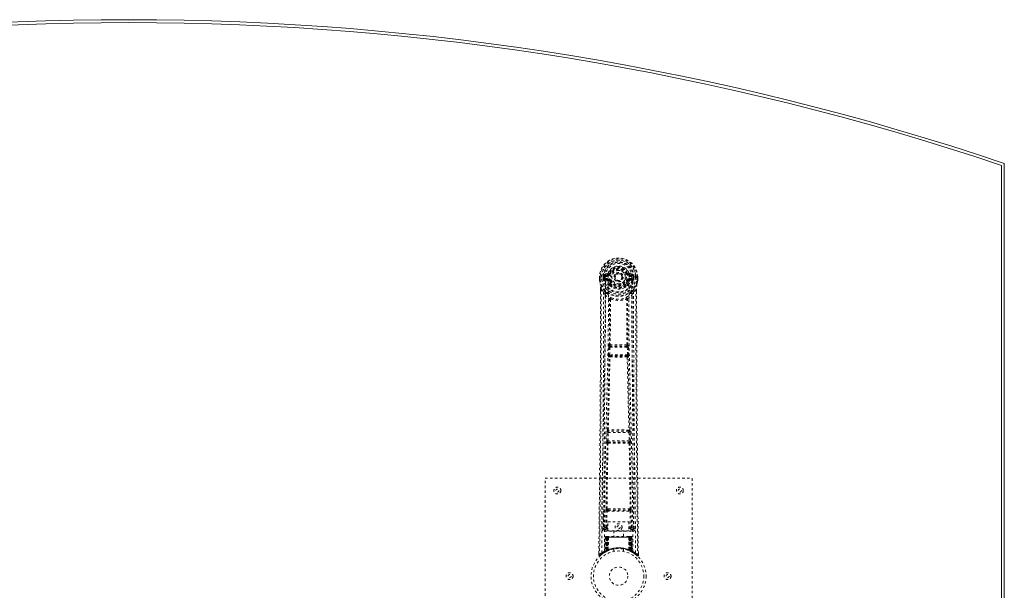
# Model space of a CAD drawing. Header units: inches. Extents: x 31.2 to 102.7, y 25.5 to 85.
# Tile 4 of 4: x 62.5 to 102.7, y 61.7 to 85. Entities that reach past the tile are written whole.
import ezdxf

# ---------------------------------------------------------------- set-up
doc = ezdxf.new("R2010")
doc.units = ezdxf.units.IN
doc.header["$MEASUREMENT"] = 0
doc.linetypes.add('SLD-Dashed', pattern=[0.075, 0.05, -0.025])
doc.linetypes.add('SLD-Solid', pattern=[0])

msp = doc.modelspace()

# ---------------------------------------------------------------- linework, layer by layer
at = {"color": 7, "linetype": 'SLD-Solid', "lineweight": 15}
for p, q in [((102.574, 79.076), (102.574, 31.496)), ((102.574, 31.496), (102.574, 79.076)), ((102.692, 79.161), (102.692, 31.411))]:
    msp.add_line(p, q, dxfattribs=at)
at = {"color": 7, "linetype": 'SLD-Dashed', "lineweight": 0}
for p, q in [((86.162, 74.517), (86.163, 74.4)), ((86.166, 74.517), (86.162, 74.517)), ((86.163, 74.4), (86.163, 74.396)), ((86.164, 74.518), (86.164, 74.4)), ((86.219, 74.517), (86.166, 74.517)), ((86.192, 74.516), (86.192, 74.4)), ((86.242, 74.517), (86.219, 74.517)), ((86.248, 74.517), (86.242, 74.517)), ((86.399, 74.517), (86.248, 74.517)), ((86.314, 74.444), (86.313, 74.516)), ((86.314, 74.443), (86.343, 74.445)), ((86.314, 74.443), (86.314, 74.444)), ((86.349, 74.516), (86.343, 74.516)), ((86.343, 74.516), (86.343, 74.445)), ((86.344, 74.444), (86.349, 74.425)), ((86.349, 74.438), (86.349, 74.516)), ((86.349, 74.425), (86.349, 74.438)), ((86.355, 74.401), (86.358, 74.397)), ((86.369, 74.386), (86.358, 74.397)), ((86.485, 74.661), (86.366, 74.637)), ((86.369, 74.386), (86.484, 74.365)), ((86.384, 74.449), (86.384, 74.419)), ((86.384, 74.449), (86.513, 74.449)), ((86.513, 74.394), (86.384, 74.419)), ((86.384, 74.419), (86.513, 74.419)), ((86.397, 74.601), (86.513, 74.622)), ((86.397, 74.601), (86.397, 74.571)), ((86.513, 74.601), (86.397, 74.601)), ((86.513, 74.571), (86.397, 74.571)), ((86.513, 74.622), (86.513, 74.601)), ((86.513, 74.571), (86.513, 74.601)), ((86.513, 74.449), (86.513, 74.419)), ((86.513, 74.394), (86.513, 74.419)), ((86.518, 74.688), (86.573, 74.665)), ((86.569, 74.657), (86.573, 74.665)), ((86.573, 74.665), (86.595, 74.656)), ((87.098, 74.519), (87.098, 74.51)), ((87.098, 74.51), (87.098, 74.495)), ((87.289, 74.656), (87.311, 74.665)), ((87.311, 74.665), (87.315, 74.657)), ((87.371, 74.622), (87.487, 74.601)), ((87.371, 74.622), (87.371, 74.601)), ((87.487, 74.601), (87.371, 74.601)), ((87.371, 74.571), (87.371, 74.601)), ((87.487, 74.571), (87.371, 74.571)), ((87.371, 74.449), (87.371, 74.419)), ((87.371, 74.449), (87.5, 74.449)), ((87.5, 74.419), (87.371, 74.394)), ((87.371, 74.394), (87.371, 74.419)), ((87.371, 74.419), (87.5, 74.419)), ((87.517, 74.637), (87.399, 74.661)), ((87.4, 74.365), (87.515, 74.386)), ((87.485, 74.517), (87.485, 74.517)), ((87.636, 74.517), (87.485, 74.517)), ((87.487, 74.571), (87.487, 74.601)), ((87.5, 74.419), (87.5, 74.449)), ((87.526, 74.397), (87.515, 74.386)), ((87.515, 74.386), (87.515, 74.386)), ((87.515, 74.386), (87.515, 74.386)), ((87.526, 74.397), (87.529, 74.401)), ((87.535, 74.516), (87.541, 74.516)), ((87.535, 74.438), (87.535, 74.516)), ((87.54, 74.444), (87.535, 74.425)), ((87.535, 74.425), (87.535, 74.438)), ((87.541, 74.445), (87.541, 74.516)), ((87.541, 74.445), (87.57, 74.443)), ((87.57, 74.516), (87.57, 74.444)), ((87.57, 74.516), (87.57, 74.516)), ((87.57, 74.444), (87.57, 74.443)), ((87.641, 74.517), (87.636, 74.517)), ((87.664, 74.517), (87.641, 74.517)), ((87.718, 74.517), (87.664, 74.517)), ((87.691, 74.4), (87.692, 74.516)), ((87.722, 74.517), (87.718, 74.517)), ((87.72, 74.4), (87.72, 74.518)), ((87.722, 74.517), (87.721, 74.4)), ((87.721, 74.396), (87.721, 74.4)), ((86.205, 74.018), (86.205, 73.916)), ((86.206, 74.017), (86.207, 73.916)), ((86.235, 74.017), (86.331, 73.901)), ((86.568, 74.353), (86.561, 74.365)), ((86.595, 74.365), (86.568, 74.353)), ((86.571, 74.205), (86.57, 74.227)), ((86.589, 74.159), (86.577, 74.177)), ((86.594, 74.232), (86.594, 74.21)), ((87.316, 74.353), (87.289, 74.365)), ((87.29, 74.21), (87.29, 74.232)), ((87.306, 74.177), (87.295, 74.159)), ((87.313, 74.205), (87.314, 74.227)), ((87.323, 74.365), (87.316, 74.353)), ((87.553, 73.901), (87.649, 74.017)), ((87.677, 73.928), (87.677, 74.017)), ((87.679, 74.018), (87.679, 73.929)), ((86.39, 73.789), (86.331, 73.901)), ((87.553, 73.901), (87.493, 73.789)), ((86.531, 71.336), (86.543, 71.645)), ((86.543, 71.645), (86.546, 71.679)), ((86.563, 71.736), (86.562, 71.735)), ((86.576, 71.335), (86.588, 71.644)), ((86.588, 71.644), (87.296, 71.644)), ((86.606, 71.688), (86.607, 71.689)), ((87.278, 71.688), (86.606, 71.688)), ((87.277, 71.689), (87.278, 71.688)), ((87.296, 71.644), (87.308, 71.335)), ((87.322, 71.735), (87.321, 71.736)), ((87.34, 71.645), (87.338, 71.679)), ((87.352, 71.336), (87.34, 71.645)), ((86.554, 71.243), (86.542, 71.247)), ((87.308, 71.335), (86.576, 71.335)), ((86.599, 71.286), (86.586, 71.29)), ((86.586, 71.29), (87.298, 71.29)), ((87.298, 71.29), (87.285, 71.286)), ((87.33, 71.243), (87.342, 71.247)), ((86.462, 67.814), (86.473, 68.167)), ((86.487, 68.257), (86.486, 68.257)), ((86.507, 67.813), (86.517, 68.165)), ((86.517, 68.165), (87.366, 68.165)), ((86.531, 68.21), (86.531, 68.211)), ((87.353, 68.21), (86.531, 68.21)), ((87.353, 68.211), (87.353, 68.21)), ((87.366, 68.165), (87.377, 67.813)), ((87.398, 68.257), (87.397, 68.257)), ((87.422, 67.814), (87.411, 68.167)), ((86.469, 67.724), (86.475, 67.722)), ((87.377, 67.813), (86.507, 67.813)), ((86.52, 67.765), (86.514, 67.768)), ((86.514, 67.768), (87.37, 67.768)), ((87.37, 67.768), (87.364, 67.765)), ((87.409, 67.722), (87.415, 67.724)), ((83.942, 58.286), (83.942, 66.286)), ((83.942, 66.286), (89.942, 66.286)), ((89.942, 66.286), (89.942, 58.286)), ((86.333, 65.043), (86.326, 64.229)), ((86.418, 64.283), (86.425, 64.943)), ((86.462, 64.283), (86.469, 64.943)), ((86.516, 65.034), (86.467, 65.033)), ((86.469, 64.943), (87.414, 64.943)), ((86.478, 64.987), (86.526, 64.987)), ((86.526, 64.987), (87.358, 64.987)), ((87.358, 64.987), (87.406, 64.987)), ((87.417, 65.033), (87.368, 65.034)), ((87.414, 64.943), (87.421, 64.283)), ((87.466, 64.283), (87.459, 64.943)), ((87.558, 64.229), (87.551, 65.043)), ((86.505, 64.51), (87.366, 64.51)), ((86.505, 64.144), (86.505, 64.51)), ((87.366, 64.51), (87.366, 64.144)), ((86.325, 64.226), (86.329, 64.208)), ((86.326, 64.23), (86.326, 64.228)), ((86.326, 64.228), (86.326, 64.218)), ((86.37, 64.18), (86.37, 64.12)), ((86.505, 64.18), (86.37, 64.18)), ((86.37, 64.12), (87.514, 64.12)), ((86.462, 64.238), (86.462, 64.283)), ((86.505, 64.283), (86.462, 64.283)), ((86.505, 64.238), (86.462, 64.238)), ((87.366, 64.144), (86.505, 64.144)), ((86.747, 64.144), (86.747, 63.911)), ((87.137, 63.911), (87.137, 64.144)), ((87.366, 64.283), (87.421, 64.283)), ((87.366, 64.238), (87.421, 64.238)), ((87.514, 64.18), (87.366, 64.18)), ((87.466, 64.283), (87.421, 64.283)), ((87.421, 64.238), (87.421, 64.283)), ((87.514, 64.12), (87.514, 64.18)), ((87.555, 64.208), (87.559, 64.226)), ((87.558, 64.228), (87.558, 64.23)), ((87.558, 64.218), (87.558, 64.228)), ((86.396, 63.882), (86.374, 63.276)), ((86.409, 63.882), (86.388, 63.285)), ((86.409, 63.882), (86.396, 63.882)), ((86.43, 63.886), (86.407, 63.292)), ((86.427, 63.882), (86.407, 63.295)), ((86.426, 63.911), (86.422, 63.911)), ((86.427, 63.911), (86.428, 63.911)), ((86.494, 63.882), (86.427, 63.882)), ((86.434, 63.882), (86.434, 63.325)), ((86.435, 63.911), (86.435, 63.909)), ((86.44, 63.911), (86.435, 63.911)), ((86.449, 63.911), (86.439, 63.911)), ((86.439, 63.882), (87.445, 63.882)), ((86.439, 63.328), (86.439, 63.882)), ((86.448, 63.332), (86.448, 63.882)), ((86.453, 63.911), (86.449, 63.911)), ((86.452, 63.882), (86.452, 63.334)), ((87.432, 63.882), (86.452, 63.882)), ((86.524, 63.911), (86.457, 63.911)), ((86.467, 63.882), (86.466, 63.34)), ((86.47, 63.882), (86.467, 63.882)), ((86.47, 63.882), (87.414, 63.882)), ((86.47, 63.342), (86.47, 63.882)), ((86.475, 63.331), (86.494, 63.882)), ((86.495, 63.882), (86.476, 63.331)), ((86.494, 63.882), (86.495, 63.882)), ((86.519, 63.359), (86.524, 63.884)), ((86.526, 63.882), (86.521, 63.36)), ((86.526, 63.882), (86.524, 63.884)), ((87.358, 63.911), (86.526, 63.911)), ((87.358, 63.882), (86.526, 63.882)), ((87.36, 63.884), (87.358, 63.882)), ((87.363, 63.36), (87.358, 63.882)), ((87.427, 63.911), (87.36, 63.911)), ((87.36, 63.884), (87.365, 63.359)), ((87.388, 63.882), (87.39, 63.882)), ((87.408, 63.331), (87.388, 63.882)), ((87.457, 63.882), (87.39, 63.882)), ((87.39, 63.882), (87.409, 63.331)), ((87.417, 63.882), (87.414, 63.882)), ((87.414, 63.882), (87.414, 63.342)), ((87.418, 63.34), (87.417, 63.882)), ((87.435, 63.911), (87.431, 63.911)), ((87.432, 63.334), (87.432, 63.882)), ((87.445, 63.911), (87.435, 63.911)), ((87.436, 63.882), (87.436, 63.332)), ((87.449, 63.911), (87.444, 63.911)), ((87.445, 63.882), (87.445, 63.328)), ((87.45, 63.325), (87.449, 63.882)), ((87.477, 63.292), (87.454, 63.886)), ((87.457, 63.882), (87.477, 63.295)), ((87.462, 63.91), (87.458, 63.911)), ((87.475, 63.882), (87.496, 63.285)), ((87.488, 63.882), (87.475, 63.882)), ((87.488, 63.882), (87.509, 63.276)), ((86.136, 63.23), (86.135, 63.145)), ((86.135, 63.145), (86.165, 63.144)), ((86.185, 63.122), (86.287, 63.203)), ((86.296, 63.21), (86.356, 63.247)), ((86.36, 63.252), (86.373, 63.26)), ((86.374, 63.276), (86.388, 63.285)), ((86.392, 63.27), (86.458, 63.304)), ((86.407, 63.295), (86.475, 63.331)), ((86.414, 63.301), (86.419, 63.3)), ((86.434, 63.325), (86.439, 63.328)), ((86.447, 63.299), (86.434, 63.325)), ((86.447, 63.299), (86.438, 63.295)), ((86.452, 63.302), (86.439, 63.328)), ((86.452, 63.302), (86.447, 63.299)), ((86.46, 63.305), (86.448, 63.332)), ((86.464, 63.307), (86.452, 63.334)), ((86.478, 63.314), (86.452, 63.301)), ((86.458, 63.304), (86.459, 63.305)), ((86.46, 63.305), (86.464, 63.307)), ((86.478, 63.314), (86.466, 63.34)), ((86.482, 63.315), (86.47, 63.342)), ((86.476, 63.331), (86.475, 63.331)), ((86.519, 63.359), (86.521, 63.36)), ((86.522, 63.332), (86.525, 63.334)), ((86.742, 63.394), (86.742, 63.297)), ((87.142, 63.297), (87.142, 63.394)), ((87.359, 63.334), (87.362, 63.332)), ((87.363, 63.36), (87.365, 63.359)), ((87.414, 63.342), (87.402, 63.315)), ((87.406, 63.314), (87.402, 63.315)), ((87.418, 63.34), (87.406, 63.314)), ((87.409, 63.331), (87.408, 63.331)), ((87.409, 63.331), (87.477, 63.295)), ((87.432, 63.334), (87.42, 63.307)), ((87.42, 63.307), (87.424, 63.305)), ((87.436, 63.332), (87.424, 63.305)), ((87.425, 63.305), (87.426, 63.304)), ((87.426, 63.304), (87.492, 63.27)), ((87.445, 63.328), (87.432, 63.302)), ((87.437, 63.299), (87.432, 63.302)), ((87.45, 63.325), (87.437, 63.299)), ((87.445, 63.328), (87.45, 63.325)), ((87.496, 63.285), (87.509, 63.276)), ((87.511, 63.26), (87.524, 63.252)), ((87.749, 63.145), (87.748, 63.229))]:
    msp.add_line(p, q, dxfattribs=at)
at = {"color": 7, "linetype": 'SLD-Dashed', "lineweight": 0, "flags": 128}
for points in [[(86.516, 74.547), (86.522, 74.625), (86.544, 74.7), (86.584, 74.77), (86.637, 74.831), (86.703, 74.88), (86.778, 74.917), (86.858, 74.939), (86.942, 74.947), (87.026, 74.939), (87.106, 74.917), (87.181, 74.88), (87.246, 74.831), (87.3, 74.77), (87.339, 74.7), (87.362, 74.625), (87.368, 74.547)], [(86.162, 74.517), (86.162, 74.517), (86.163, 74.517), (86.166, 74.517), (86.169, 74.517), (86.174, 74.517), (86.179, 74.516), (86.186, 74.516), (86.192, 74.516)], [(86.192, 74.4), (86.186, 74.4), (86.18, 74.4), (86.174, 74.4), (86.17, 74.4), (86.166, 74.4), (86.164, 74.4), (86.162, 74.4), (86.163, 74.4)], [(86.163, 74.4), (86.176, 74.305), (86.191, 74.23)], [(86.163, 74.396), (86.164, 74.396), (86.166, 74.397), (86.169, 74.397), (86.172, 74.398), (86.177, 74.398), (86.182, 74.399), (86.187, 74.4), (86.192, 74.4)], [(86.163, 74.396), (86.175, 74.308), (86.193, 74.219)], [(86.254, 63.238), (86.259, 64.829), (86.278, 66.418), (86.308, 68.005), (86.346, 69.587), (86.376, 70.827), (86.399, 72.063), (86.409, 73.293), (86.399, 74.517)], [(86.344, 74.444), (86.343, 74.445), (86.343, 74.445)], [(86.349, 74.438), (86.365, 74.446), (86.384, 74.449)], [(86.397, 74.571), (86.374, 74.576), (86.354, 74.589)], [(86.363, 63.294), (86.369, 64.88), (86.39, 66.465), (86.423, 68.047), (86.463, 69.626), (86.495, 70.863), (86.519, 72.097), (86.529, 73.325), (86.516, 74.547)], [(86.623, 74.644), (86.618, 74.646), (86.613, 74.648), (86.608, 74.65), (86.604, 74.652), (86.6, 74.654), (86.598, 74.655), (86.596, 74.655), (86.595, 74.656)], [(87.261, 74.644), (87.266, 74.646), (87.271, 74.648), (87.276, 74.65), (87.28, 74.652), (87.284, 74.654), (87.286, 74.655), (87.288, 74.655), (87.289, 74.656)], [(87.521, 63.294), (87.515, 64.88), (87.494, 66.465), (87.461, 68.047), (87.421, 69.626), (87.389, 70.863), (87.365, 72.097), (87.355, 73.325), (87.368, 74.547)], [(87.63, 63.238), (87.624, 64.829), (87.606, 66.418), (87.576, 68.005), (87.538, 69.587), (87.508, 70.827), (87.485, 72.063), (87.475, 73.293), (87.485, 74.517)], [(87.53, 74.589), (87.51, 74.576), (87.487, 74.571)], [(87.5, 74.449), (87.519, 74.446), (87.535, 74.438)], [(87.541, 74.445), (87.54, 74.445), (87.54, 74.444)], [(87.541, 74.516), (87.544, 74.516), (87.551, 74.516), (87.56, 74.516), (87.57, 74.516)], [(87.721, 74.4), (87.721, 74.4), (87.72, 74.4), (87.718, 74.4), (87.714, 74.4), (87.71, 74.4), (87.704, 74.4), (87.698, 74.4), (87.691, 74.4)], [(87.721, 74.396), (87.72, 74.396), (87.718, 74.397), (87.715, 74.397), (87.712, 74.398), (87.707, 74.398), (87.702, 74.399), (87.697, 74.4), (87.691, 74.4)], [(87.691, 74.219), (87.707, 74.298), (87.721, 74.396)], [(87.692, 74.516), (87.698, 74.516), (87.704, 74.516), (87.71, 74.517), (87.715, 74.517), (87.718, 74.517), (87.721, 74.517), (87.722, 74.517), (87.722, 74.517)], [(87.721, 74.4), (87.708, 74.305), (87.692, 74.23)], [(86.235, 74.017), (86.236, 73.203), (86.236, 72.354), (86.233, 71.47), (86.23, 70.668), (86.227, 70.15), (86.223, 69.608), (86.219, 69.042), (86.214, 68.479), (86.21, 67.991), (86.205, 67.344), (86.198, 66.656), (86.191, 65.926), (86.185, 65.25), (86.165, 63.144)], [(86.191, 74.23), (86.192, 74.225), (86.193, 74.219)], [(86.373, 73.941), (86.273, 74.065), (86.193, 74.219)], [(86.205, 74.018), (86.205, 74.018), (86.206, 74.017), (86.208, 74.017), (86.212, 74.017), (86.217, 74.017), (86.223, 74.017), (86.229, 74.017), (86.235, 74.017)], [(86.511, 74.342), (86.498, 74.359), (86.484, 74.365)], [(86.57, 74.227), (86.54, 74.278), (86.511, 74.342)], [(86.568, 74.353), (86.594, 74.293), (86.623, 74.245)], [(86.589, 74.159), (86.664, 74.1), (86.715, 74.074)], [(86.623, 74.376), (86.618, 74.374), (86.613, 74.372), (86.608, 74.37), (86.604, 74.368), (86.6, 74.367), (86.598, 74.366), (86.596, 74.365), (86.595, 74.365)], [(87.169, 74.074), (87.22, 74.1), (87.295, 74.159)], [(87.261, 74.376), (87.266, 74.374), (87.271, 74.372), (87.276, 74.37), (87.28, 74.368), (87.284, 74.367), (87.286, 74.366), (87.288, 74.365), (87.289, 74.365)], [(87.314, 74.227), (87.344, 74.278), (87.373, 74.342)], [(87.373, 74.342), (87.386, 74.359), (87.4, 74.365)], [(87.511, 73.941), (87.611, 74.065), (87.691, 74.219)], [(87.649, 74.017), (87.648, 73.278), (87.648, 72.498), (87.65, 71.675), (87.654, 70.81), (87.658, 70.013), (87.664, 69.183), (87.665, 68.993), (87.667, 68.8), (87.668, 68.606), (87.669, 68.473), (87.67, 68.343), (87.672, 68.208), (87.673, 68.066), (87.677, 67.613), (87.681, 67.108), (87.687, 66.553), (87.69, 66.202), (87.694, 65.829), (87.697, 65.427), (87.701, 65.051), (87.706, 64.56), (87.71, 64.124), (87.713, 63.743), (87.716, 63.416), (87.719, 63.144)], [(87.649, 74.017), (87.655, 74.017), (87.661, 74.017), (87.667, 74.017), (87.672, 74.017), (87.676, 74.017), (87.678, 74.017), (87.679, 74.018), (87.679, 74.018)], [(87.691, 74.219), (87.692, 74.225), (87.692, 74.23)], [(86.205, 73.916), (86.203, 71.3), (86.185, 68.584), (86.161, 65.862), (86.135, 63.145)], [(86.331, 73.901), (86.331, 73.161), (86.33, 72.389), (86.327, 71.586), (86.323, 70.82), (86.318, 70.045), (86.312, 69.269), (86.306, 68.513), (86.299, 67.787), (86.293, 67.112), (86.286, 66.355), (86.279, 65.646), (86.272, 64.948), (86.265, 64.226)], [(86.39, 73.789), (86.382, 70.602), (86.356, 67.414), (86.325, 64.226)], [(86.39, 73.789), (86.475, 73.691), (86.572, 73.605)], [(86.469, 73.853), (86.478, 73.844), (86.483, 73.838)], [(86.563, 71.736), (86.573, 72.667), (86.574, 73.596)], [(86.62, 73.614), (86.615, 73.623), (86.608, 73.63), (86.6, 73.633), (86.592, 73.633), (86.585, 73.63), (86.579, 73.624), (86.574, 73.615), (86.572, 73.605)], [(86.61, 73.603), (86.609, 72.673), (86.599, 71.741)], [(86.62, 73.614), (86.613, 73.61), (86.611, 73.607), (86.61, 73.605), (86.61, 73.603)], [(87.312, 73.605), (87.31, 73.615), (87.305, 73.624), (87.299, 73.63), (87.291, 73.633), (87.283, 73.633), (87.276, 73.63), (87.269, 73.623), (87.264, 73.614)], [(87.274, 73.603), (87.274, 73.605), (87.273, 73.607), (87.27, 73.61), (87.264, 73.614)], [(87.285, 71.741), (87.275, 72.673), (87.274, 73.603)], [(87.321, 71.736), (87.31, 72.667), (87.31, 73.596)], [(87.312, 73.605), (87.409, 73.691), (87.493, 73.789)], [(87.4, 73.838), (87.406, 73.844), (87.415, 73.853)], [(87.559, 64.226), (87.528, 67.414), (87.502, 70.602), (87.493, 73.789)], [(87.619, 64.226), (87.615, 64.602), (87.611, 65.031), (87.606, 65.501), (87.602, 65.926), (87.6, 66.148), (87.598, 66.371), (87.596, 66.593), (87.593, 66.846), (87.591, 67.101), (87.589, 67.348), (87.584, 67.852), (87.58, 68.32), (87.576, 68.752), (87.572, 69.174), (87.569, 69.664), (87.563, 70.505), (87.558, 71.353), (87.554, 72.231), (87.553, 73.085), (87.553, 73.901)], [(87.679, 73.929), (87.681, 71.3), (87.699, 68.582), (87.723, 65.864), (87.749, 63.145)], [(86.543, 71.645), (86.548, 71.645), (86.559, 71.645), (86.573, 71.644), (86.588, 71.644)], [(86.588, 71.644), (86.589, 71.652), (86.59, 71.661), (86.595, 71.675), (86.6, 71.685), (86.603, 71.687), (86.605, 71.688), (86.606, 71.688)], [(87.296, 71.644), (87.304, 71.644), (87.312, 71.644), (87.319, 71.644), (87.325, 71.645), (87.331, 71.645), (87.335, 71.645), (87.338, 71.645), (87.34, 71.645)], [(86.487, 68.257), (86.522, 69.752), (86.554, 71.243)], [(86.521, 68.26), (86.557, 69.756), (86.59, 71.247)], [(86.531, 71.336), (86.533, 71.336), (86.537, 71.336), (86.541, 71.336), (86.547, 71.336), (86.553, 71.336), (86.56, 71.335), (86.568, 71.335), (86.576, 71.335)], [(86.586, 71.29), (86.581, 71.294), (86.577, 71.304), (86.576, 71.318), (86.575, 71.326), (86.576, 71.335)], [(87.294, 71.247), (87.327, 69.756), (87.363, 68.26)], [(87.308, 71.335), (87.308, 71.326), (87.308, 71.318), (87.307, 71.304), (87.303, 71.294), (87.298, 71.29)], [(87.308, 71.335), (87.316, 71.335), (87.324, 71.335), (87.331, 71.336), (87.337, 71.336), (87.343, 71.336), (87.347, 71.336), (87.351, 71.336), (87.352, 71.336)], [(87.397, 68.257), (87.362, 69.752), (87.33, 71.243)], [(86.473, 68.167), (86.475, 68.2), (86.475, 68.202)], [(86.473, 68.167), (86.474, 68.167), (86.478, 68.167), (86.482, 68.167), (86.488, 68.166), (86.494, 68.166), (86.501, 68.166), (86.509, 68.166), (86.517, 68.165)], [(86.491, 68.237), (86.49, 68.239), (86.487, 68.257)], [(87.366, 68.165), (87.375, 68.166), (87.382, 68.166), (87.39, 68.166), (87.396, 68.166), (87.402, 68.167), (87.406, 68.167), (87.409, 68.167), (87.411, 68.167)], [(87.411, 68.167), (87.409, 68.2), (87.409, 68.202)], [(86.434, 65.031), (86.451, 66.377), (86.475, 67.722)], [(86.462, 67.814), (86.464, 67.814), (86.467, 67.814), (86.471, 67.814), (86.477, 67.814), (86.483, 67.814), (86.491, 67.813), (86.499, 67.813), (86.507, 67.813)], [(86.467, 65.033), (86.484, 66.379), (86.509, 67.724)], [(87.375, 67.724), (87.4, 66.379), (87.417, 65.033)], [(87.377, 67.813), (87.385, 67.813), (87.393, 67.813), (87.401, 67.814), (87.407, 67.814), (87.413, 67.814), (87.417, 67.814), (87.42, 67.814), (87.422, 67.814)], [(87.45, 65.031), (87.433, 66.377), (87.409, 67.722)], [(86.425, 64.943), (86.429, 64.943), (86.439, 64.943), (86.454, 64.943), (86.469, 64.943)], [(86.478, 64.987), (86.462, 64.99), (86.451, 64.998)], [(86.516, 65.034), (86.727, 65.034), (86.942, 65.034), (87.156, 65.034), (87.368, 65.034)], [(86.526, 64.987), (86.73, 64.987), (86.936, 64.987), (87.148, 64.987), (87.358, 64.987)], [(87.414, 64.943), (87.43, 64.943), (87.444, 64.943), (87.455, 64.943), (87.459, 64.943)], [(86.418, 64.283), (86.349, 64.254), (86.328, 64.229)], [(86.37, 64.18), (86.393, 64.209), (86.462, 64.238)], [(86.418, 64.283), (86.422, 64.283), (86.432, 64.283), (86.446, 64.283), (86.462, 64.283)], [(87.421, 64.238), (87.49, 64.209), (87.514, 64.18)], [(87.559, 64.226), (87.535, 64.254), (87.466, 64.283)], [(86.396, 63.882), (86.398, 63.882), (86.407, 63.882), (86.419, 63.882), (86.434, 63.882)], [(86.448, 63.882), (86.433, 63.882), (86.421, 63.882), (86.412, 63.882), (86.409, 63.882)], [(86.427, 63.882), (86.428, 63.882), (86.429, 63.882), (86.433, 63.882), (86.438, 63.882), (86.444, 63.882), (86.451, 63.882), (86.459, 63.882), (86.467, 63.882)], [(86.448, 63.909), (86.445, 63.91), (86.442, 63.911), (86.441, 63.911), (86.441, 63.911)], [(86.506, 63.901), (86.499, 63.892), (86.495, 63.882)], [(86.524, 63.884), (86.509, 63.898), (86.506, 63.901)], [(87.36, 63.884), (87.375, 63.898), (87.378, 63.901)], [(87.388, 63.882), (87.385, 63.892), (87.378, 63.901)], [(87.417, 63.882), (87.425, 63.882), (87.433, 63.882), (87.44, 63.882), (87.446, 63.882), (87.451, 63.882), (87.454, 63.882), (87.456, 63.882), (87.457, 63.882)], [(87.428, 63.911), (87.426, 63.911), (87.425, 63.911)], [(87.443, 63.911), (87.443, 63.911), (87.442, 63.911), (87.439, 63.91), (87.436, 63.909)], [(87.475, 63.882), (87.471, 63.882), (87.463, 63.882), (87.45, 63.882), (87.436, 63.882)], [(87.456, 63.911), (87.457, 63.911), (87.455, 63.911), (87.453, 63.91), (87.449, 63.909)], [(87.449, 63.882), (87.464, 63.882), (87.477, 63.882), (87.486, 63.882), (87.488, 63.882)], [(87.457, 63.882), (87.456, 63.889), (87.455, 63.891)], [(86.138, 63.145), (86.14, 63.137), (86.144, 63.129), (86.149, 63.123), (86.155, 63.118), (86.162, 63.115), (86.169, 63.115), (86.177, 63.117), (86.183, 63.121)], [(87.476, 63.279), (87.47, 63.283), (87.437, 63.299)], [(87.478, 63.288), (87.477, 63.293), (87.477, 63.295)], [(87.516, 63.259), (87.509, 63.27), (87.505, 63.284)], [(87.509, 63.271), (87.508, 63.276), (87.508, 63.278)], [(87.719, 63.144), (87.711, 63.136), (87.705, 63.129), (87.7, 63.124), (87.699, 63.122)], [(87.7, 63.125), (87.707, 63.121), (87.715, 63.118), (87.724, 63.118), (87.732, 63.119), (87.738, 63.123), (87.744, 63.128), (87.747, 63.135), (87.748, 63.142)], [(87.749, 63.145), (87.748, 63.145), (87.746, 63.145), (87.74, 63.144), (87.73, 63.144), (87.725, 63.145), (87.719, 63.144)]]:
    msp.add_lwpolyline(points, dxfattribs=at)
at = {"color": 7, "linetype": 'SLD-Dashed', "lineweight": 0}
for centre, radius in [((86.942, 74.51), 0.7), ((86.942, 74.51), 0.69), ((86.942, 74.51), 0.623), ((86.942, 74.51), 0.32), ((86.942, 74.51), 0.275), ((86.942, 74.51), 0.188), ((86.942, 74.51), 0.156), ((86.942, 74.51), 0.142), ((86.942, 74.51), 0.139), ((86.942, 74.51), 0.138), ((84.442, 65.786), 0.141), ((84.442, 65.786), 0.0625), ((89.442, 65.786), 0.141), ((89.442, 65.786), 0.0625), ((86.942, 64.286), 0.14), ((86.942, 64.286), 0.0625), ((86.942, 62.286), 1.125), ((86.942, 62.286), 1.03), ((84.942, 62.286), 0.141), ((84.942, 62.286), 0.0625), ((86.942, 62.286), 0.375), ((88.942, 62.286), 0.141), ((88.942, 62.286), 0.0625)]:
    msp.add_circle(centre, radius, dxfattribs=at)
at = {"color": 7, "linetype": 'SLD-Solid', "lineweight": 15}
for radius, start, end in [(111.709, 71.33535, 108.66465), (111.591, 71.37887, 108.62113), (111.591, 71.37887, 108.62113)]:
    msp.add_arc((66.942, -26.673), radius, start, end, dxfattribs=at)
at = {"color": 7, "linetype": 'SLD-Dashed', "lineweight": 0}
for centre, radius, start, end in [((86.942, 74.51), 0.78, 0.5288, 179.4712), ((86.942, 74.51), 0.78, 0, 179.4852), ((86.942, 74.51), 0.75, 0.4563, 179.5437), ((86.942, 74.51), 0.629, 0.5444, 179.4556), ((86.942, 74.51), 0.599, 0.5443, 179.4557), ((86.942, 74.523), 0.543, 359.366, 180.634), ((86.942, 74.51), 0.459, 22.774, 157.226), ((86.942, 74.51), 0.4, 22.774, 157.226), ((86.942, 74.51), 0.376, 22.774, 157.226), ((86.942, 74.51), 0.346, 22.7741, 157.2259), ((86.942, 74.51), 0.275, 90.0002, 269.9998), ((86.942, 74.51), 0.275, 270.0001, 89.9999), ((86.192, 74.4), 0.03, 180.2178, 185.2738), ((86.942, 74.51), 0.787, 188.3239, 351.6761), ((86.942, 74.51), 0.758, 188.3239, 351.6761), ((86.337, 75.411), 0.895, 268.5067, 270.4045), ((86.942, 74.51), 0.632, 186.0642, 353.9358), ((86.942, 74.51), 0.602, 186.2697, 353.7303), ((86.942, 74.51), 0.593, 172.3909, 179.4476), ((86.433, 74.433), 0.0843, 185.4013, 202.6208), ((86.558, 74.561), 0.206, 158.3418, 172.3393), ((86.383, 74.389), 0.0305, 89.04, 156.1673), ((86.81, 74.605), 0.497, 204.8143, 243.6301), ((86.396, 74.631), 0.0299, 167.8919, 271.9521), ((86.749, 74.606), 0.439, 210.069, 246.0864), ((86.515, 74.305), 0.242, 89.7357, 118.8241), ((86.514, 74.652), 0.0301, 162.3473, 268.5789), ((86.514, 74.364), 0.0299, 91.0467, 179.0059), ((86.476, 74.705), 0.0455, 281.3566, 337.4664), ((86.507, 74.693), 0.0715, 274.7845, 329.7544), ((86.513, 74.69), 0.089, 270, 337.226), ((86.513, 74.69), 0.119, 270.0006, 337.2258), ((86.513, 74.33), 0.119, 22.7753, 89.9991), ((86.513, 74.33), 0.089, 22.774, 90), ((86.511, 74.338), 0.0567, 28.2325, 87.9759), ((87.371, 74.69), 0.119, 202.7732, 270.0004), ((87.371, 74.33), 0.119, 89.9999, 157.2257), ((87.371, 74.69), 0.089, 202.774, 270), ((87.371, 74.33), 0.089, 90, 157.226), ((87.078, 74.601), 0.491, 296.1267, 335.5127), ((86.797, 75.965), 1.397, 291.5567, 293.9898), ((87.135, 74.606), 0.44, 293.9343, 329.9021), ((87.377, 74.693), 0.0714, 210.3089, 265.2541), ((87.373, 74.338), 0.0565, 91.9524, 151.5709), ((87.408, 74.705), 0.0455, 202.536, 258.6411), ((87.367, 74.297), 0.249, 61.7039, 89.8627), ((87.37, 74.652), 0.0301, 271.4524, 17.6236), ((87.37, 74.364), 0.0299, 0.9957, 88.9494), ((87.488, 74.631), 0.0299, 268.0458, 12.1101), ((87.501, 74.389), 0.0305, 23.8317, 90.9609), ((87.326, 74.561), 0.206, 7.6623, 21.6592), ((87.42, 74.441), 0.115, 339.7068, 352.266), ((86.942, 74.51), 0.593, 0.5524, 7.6091), ((85.004, 74.046), 1.202, 358.6565, 8.8137), ((82.613, 73.377), 3.678, 10.0112, 13.2371), ((86.542, 74.337), 0.031, 31.5905, 170.0538), ((86.601, 74.224), 0.0305, 43.9322, 174.3705), ((86.592, 74.181), 0.0505, 88.2693, 115.7562), ((86.615, 74.201), 0.0444, 175.0126, 212.6938), ((86.593, 74.159), 0.0506, 88.2568, 115.6749), ((86.629, 74.154), 0.0404, 127.2254, 172.6878), ((86.622, 74.208), 0.0371, 89.2723, 139.8327), ((86.942, 74.522), 0.453, 219.7481, 320.2511), ((86.627, 74.211), 0.0326, 181.6527, 227.8147), ((86.942, 74.51), 0.376, 202.774, 337.226), ((86.942, 74.548), 0.494, 226.9723, 313.0279), ((86.942, 74.51), 0.346, 202.7737, 337.2263), ((86.942, 74.504), 0.411, 219.0115, 320.9885), ((86.942, 74.492), 0.476, 241.4719, 298.5269), ((86.942, 74.51), 0.157, 245.1542, 290.0596), ((86.877, 74.506), 0.465, 325.836, 340.7964), ((87.283, 74.224), 0.0305, 5.6303, 136.0684), ((87.262, 74.208), 0.0371, 40.1622, 90.7331), ((87.257, 74.211), 0.0326, 312.1666, 358.3661), ((87.255, 74.154), 0.0404, 7.3165, 52.7703), ((87.292, 74.182), 0.0504, 64.22, 91.7557), ((87.291, 74.159), 0.0507, 64.3294, 91.7401), ((87.269, 74.201), 0.0444, 327.3949, 5.001), ((87.342, 74.337), 0.031, 10.1669, 148.1976), ((91.271, 73.377), 3.678, 166.7622, 169.9881), ((88.88, 74.046), 1.202, 171.188, 181.3419), ((86.793, 73.454), 0.643, 130.7353, 135.9153), ((87.916, 75.515), 2.203, 225.5684, 228.9424), ((86.451, 73.786), 0.0608, 58.0308, 177.6184), ((87.21, 74.347), 0.887, 215.0289, 230.8697), ((86.633, 73.601), 0.0608, 73.458, 176.3321), ((86.56, 73.597), 0.0143, 356.6571, 32.4354), ((86.607, 73.523), 0.0795, 87.4947, 113.9411), ((86.697, 73.596), 0.0786, 126.2619, 166.6759), ((86.942, 74.524), 0.965, 250.5263, 289.4748), ((86.942, 74.451), 0.844, 249.7732, 290.227), ((86.674, 74.348), 0.888, 309.1315, 324.97), ((87.251, 73.601), 0.0608, 3.6699, 106.5417), ((87.187, 73.596), 0.0786, 13.3264, 53.7379), ((87.277, 73.523), 0.0795, 66.0539, 92.5073), ((87.324, 73.597), 0.0143, 147.5542, 183.3571), ((87.433, 73.786), 0.0608, 2.3799, 121.9726), ((85.969, 75.513), 2.202, 311.0566, 314.4334), ((87.09, 73.453), 0.644, 44.0904, 49.2603), ((86.639, 71.683), 0.0933, 145.8683, 182.4632), ((86.607, 71.734), 0.0451, 177.8559, 268.9597), ((86.593, 71.652), 0.089, 86.1819, 109.6168), ((86.608, 71.734), 0.0451, 177.8491, 268.9534), ((86.685, 71.728), 0.0873, 171.8126, 206.8067), ((86.942, 39.006), 32.736, 89.3991, 90.6007), ((86.942, 38.321), 33.37, 89.4251, 90.5749), ((87.199, 71.728), 0.0872, 333.1884, 8.1949), ((87.276, 71.734), 0.0451, 271.047, 2.1506), ((87.277, 71.734), 0.0451, 271.0449, 2.141), ((87.237, 71.646), 0.0588, 357.8327, 46.6341), ((87.291, 71.653), 0.088, 70.2499, 93.952), ((87.245, 71.683), 0.0933, 357.5335, 34.1341), ((86.694, 71.309), 0.165, 170.5942, 202.3662), ((86.587, 71.245), 0.0451, 90.8636, 177.5113), ((86.599, 71.241), 0.0451, 90.8968, 177.3973), ((86.584, 71.156), 0.0919, 86.0213, 108.5466), ((86.65, 71.254), 0.0607, 148.3032, 186.2235), ((86.942, 108.273), 37.028, 269.4553, 270.5445), ((86.942, 104.177), 32.893, 269.4021, 270.5979), ((87.285, 71.241), 0.0451, 2.6019, 89.1039), ((87.233, 71.254), 0.0612, 353.9377, 31.5389), ((87.3, 71.155), 0.092, 71.4673, 93.9885), ((87.297, 71.245), 0.0451, 2.4839, 89.1397), ((87.19, 71.309), 0.165, 337.6312, 9.4054), ((86.593, 68.206), 0.118, 154.6419, 182.0186), ((86.531, 68.256), 0.0451, 178.3741, 269.3669), ((86.513, 68.135), 0.125, 86.4439, 102.2393), ((86.531, 68.254), 0.0433, 202.7738, 270.2221), ((86.58, 68.171), 0.0626, 141.5426, 185.5178), ((86.59, 68.249), 0.0697, 170.9165, 213.0644), ((86.942, 34.686), 33.576, 89.2814, 90.7186), ((86.942, 34.862), 33.351, 89.2944, 90.7056), ((87.294, 68.249), 0.0697, 326.9388, 9.0803), ((87.352, 68.256), 0.0451, 270.6384, 1.6249), ((87.353, 68.256), 0.0451, 270.6353, 1.6251), ((87.304, 68.171), 0.0626, 354.4839, 38.4529), ((87.371, 68.137), 0.123, 77.6603, 93.6565), ((87.291, 68.206), 0.118, 357.9901, 25.3629), ((86.682, 67.787), 0.222, 172.882, 196.3582), ((86.514, 67.723), 0.0451, 90.5596, 178.0559), ((86.52, 67.72), 0.0451, 90.5794, 178.0293), ((86.501, 67.588), 0.136, 86.7422, 101.1117), ((86.565, 67.799), 0.0601, 166.896, 211.4041), ((86.565, 67.731), 0.0567, 143.3852, 187.52), ((86.942, 103.858), 36.136, 269.3136, 270.6865), ((86.942, 100.789), 33.026, 269.2675, 270.7325), ((87.364, 67.72), 0.0451, 1.9676, 89.4236), ((87.318, 67.731), 0.057, 352.6084, 36.4895), ((87.319, 67.799), 0.0601, 328.605, 13.0919), ((87.37, 67.723), 0.0451, 1.9441, 89.4404), ((87.383, 67.589), 0.136, 78.8585, 93.2839), ((87.202, 67.787), 0.222, 343.6404, 7.1209), ((86.714, 64.956), 0.289, 164.9821, 182.646), ((86.46, 64.774), 0.258, 88.4478, 95.7727), ((86.473, 65.03), 0.0384, 177.0828, 235.357), ((86.543, 65.027), 0.0757, 175.351, 211.8358), ((86.546, 64.95), 0.0773, 151.6257, 185.4596), ((86.58, 65.023), 0.0652, 170.5378, 213.5535), ((87.304, 65.023), 0.0652, 326.4379, 9.4347), ((87.342, 65.026), 0.075, 328.0043, 4.8076), ((87.404, 65.032), 0.0456, 271.9231, 359.0007), ((87.338, 64.95), 0.0773, 354.535, 28.3818), ((87.424, 64.775), 0.258, 84.2216, 91.5578), ((87.17, 64.956), 0.289, 357.3486, 15.0234), ((86.307, 67.089), 2.863, 269.1588, 270.3594), ((86.37, 64.225), 0.105, 179.3645, 270.083), ((86.37, 64.225), 0.045, 202.0113, 269.9792), ((86.463, 64.283), 0.0451, 179.6196, 269.5728), ((87.421, 64.283), 0.0451, 270.426, 0.3571), ((87.514, 64.225), 0.105, 269.9129, 0.6402), ((87.514, 64.225), 0.045, 270.0189, 337.9907), ((87.577, 67.102), 2.877, 269.6434, 270.8384), ((86.426, 63.881), 0.03, 90.0055, 178.0052), ((86.427, 63.881), 0.0305, 110.714, 177.6408), ((86.439, 63.881), 0.03, 113.5042, 178.0175), ((86.439, 63.88), 0.0315, 89.3117, 122.3697), ((86.457, 63.881), 0.03, 90.0615, 178.068), ((86.462, 63.876), 0.0353, 81.8076, 170.6823), ((86.456, 64.027), 0.119, 255.9055, 259.5653), ((86.85, 63.889), 0.411, 176.9428, 180.9816), ((87.303, 63.885), 0.855, 178.4249, 180.219), ((86.876, 63.889), 0.424, 177.041, 180.9577), ((86.91, 63.889), 0.444, 177.1711, 180.9112), ((86.914, 63.889), 0.444, 177.1774, 180.9141), ((86.524, 63.881), 0.0299, 90.1876, 178.2054), ((86.526, 63.885), 0.0266, 90.7956, 141.4531), ((87.358, 63.885), 0.0265, 38.3693, 89.3845), ((87.36, 63.881), 0.0299, 1.7991, 89.8124), ((86.972, 63.889), 0.442, 359.0787, 2.8344), ((86.976, 63.889), 0.442, 359.0834, 2.839), ((87.427, 63.881), 0.03, 1.9311, 89.9371), ((87.01, 63.889), 0.422, 359.0399, 2.9753), ((87.014, 63.889), 0.422, 359.0352, 2.9707), ((87.038, 63.889), 0.407, 358.9909, 3.0707), ((87.444, 63.88), 0.0315, 57.9465, 90.685), ((86.631, 63.886), 0.818, 359.7658, 1.6405), ((87.445, 63.881), 0.03, 1.976, 66.5664), ((87.458, 63.881), 0.03, 1.9997, 89.9942), ((87.457, 63.881), 0.0305, 2.3612, 69.3724), ((86.94, 62.247), 1.206, 124.6779, 131.8741), ((86.165, 63.144), 0.03, 179.4691, 312.1527), ((86.942, 62.286), 1.158, 47.8714, 132.1369), ((86.221, 63.175), 0.0638, 208.6153, 235.7918), ((86.937, 62.292), 1.12, 124.6372, 132.1024), ((86.927, 62.053), 1.364, 114.449, 119.5855), ((86.284, 63.238), 0.03, 180.2601, 304.0771), ((86.942, 62.286), 1.128, 119.5272, 124.6572), ((86.344, 63.278), 0.03, 301.0742, 358.018), ((86.942, 62.254), 1.19, 60.8801, 119.1199), ((86.404, 63.306), 0.0429, 197.0188, 245.8178), ((86.358, 63.286), 0.0299, 300.302, 358.0956), ((86.799, 62.532), 0.843, 118.7981, 120.3431), ((86.934, 62.649), 0.841, 126.4857, 131.73), ((86.942, 62.286), 1.128, 60.4733, 119.5267), ((86.916, 62.676), 0.806, 125.5296, 130.925), ((86.391, 63.427), 0.137, 269.4091, 293.5135), ((86.377, 63.296), 0.0299, 299.2521, 358.1963), ((86.926, 62.668), 0.814, 124.3889, 129.6283), ((86.423, 63.408), 0.109, 271.2455, 300.4827), ((86.942, 62.287), 1.155, 64.2142, 115.7858), ((86.942, 62.287), 1.155, 64.9104, 115.0896), ((86.445, 63.331), 0.0297, 295.5236, 358.5279), ((86.447, 63.332), 0.0297, 295.4492, 358.5215), ((86.834, 62.52), 0.87, 113.5597, 115.4817), ((86.942, 62.287), 1.155, 65.8865, 114.1135), ((86.899, 62.733), 0.732, 121.2388, 125.2451), ((86.493, 63.343), 0.031, 340.2181, 31.697), ((86.942, 62.323), 1.12, 67.9255, 112.0745), ((86.492, 63.343), 0.0345, 344.838, 31.0435), ((87.392, 63.343), 0.0345, 148.961, 195.1624), ((87.391, 63.343), 0.0311, 148.3237, 199.6376), ((86.984, 62.732), 0.734, 54.7592, 58.7639), ((86.948, 62.299), 1.113, 60.7493, 65.7404), ((87.437, 63.332), 0.0297, 181.4764, 244.5493), ((87.439, 63.331), 0.0297, 181.4735, 244.4787), ((86.954, 62.663), 0.821, 50.3925, 55.5903), ((86.968, 62.675), 0.806, 49.0773, 54.467), ((86.931, 62.264), 1.154, 59.9242, 63.9562), ((86.949, 62.649), 0.841, 48.2721, 53.5144), ((87.021, 62.424), 0.969, 59.6361, 62.5091), ((87.507, 63.296), 0.0299, 181.8016, 240.7461), ((87.507, 63.296), 0.03, 196.8833, 241.2352), ((87.526, 63.286), 0.0299, 181.9113, 239.6991), ((87.48, 63.306), 0.0429, 294.1634, 342.9969), ((86.942, 62.287), 1.127, 55.3407, 60.4748), ((87.559, 63.313), 0.0707, 211.4602, 238.8912), ((87.539, 63.278), 0.03, 181.9783, 238.9253), ((86.934, 62.272), 1.144, 58.932, 59.7993), ((86.955, 62.05), 1.366, 60.42, 65.546), ((87.6, 63.238), 0.03, 235.9251, 359.7399), ((86.946, 62.292), 1.12, 47.8969, 55.3621), ((86.948, 62.252), 1.199, 48.1027, 55.3379), ((87.719, 63.144), 0.03, 227.848, 0.5292)]:
    msp.add_arc(centre, radius, start, end, dxfattribs=at)

doc.saveas('drawing.dxf')
